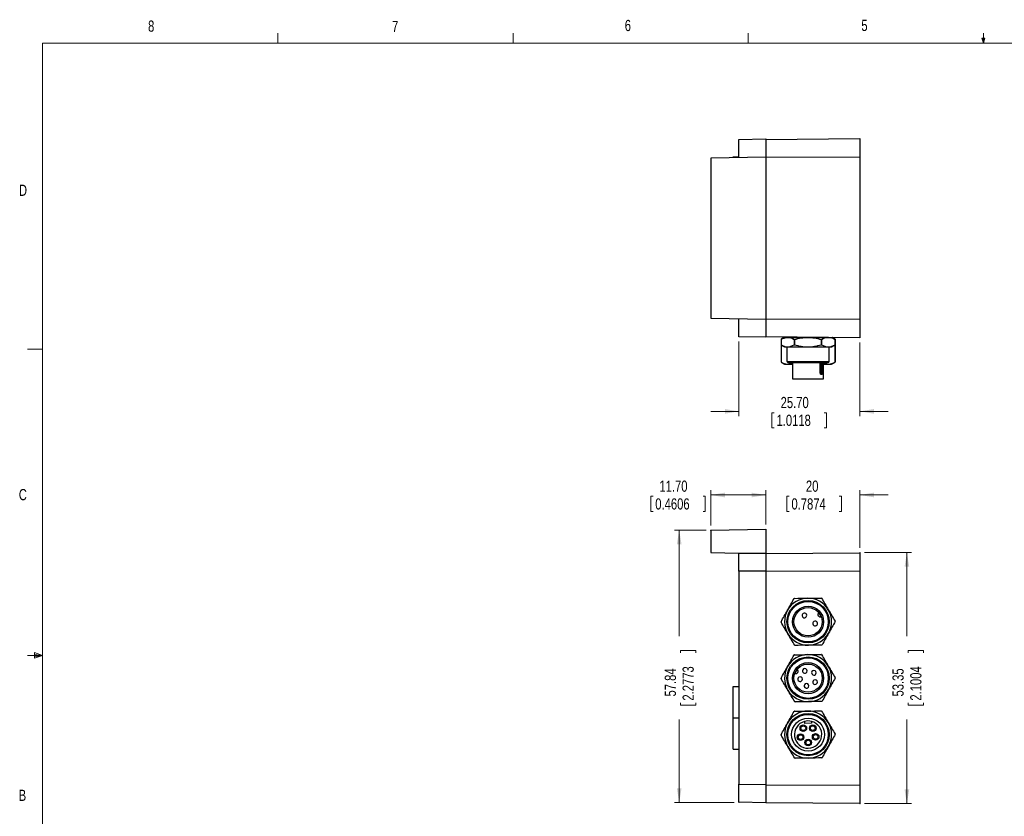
# Model space of a CAD drawing. Header units: millimetres. Extents: x 11 to 421, y 5 to 275.
# Tile 2 of 3: x 11 to 220, y 106 to 275. Entities that reach past the tile are written whole.
import ezdxf

# ---------------------------------------------------------------- set-up
doc = ezdxf.new("R2010")
doc.units = ezdxf.units.MM
doc.header["$PDSIZE"] = -1
doc.styles.add('SLDTEXTSTYLE0', font='TXT', dxfattribs={"width": 0.75})
doc.dimstyles.new('SLDDIMSTYLE0', dxfattribs={"dimtxt": 2.38125, "dimasz": 3, "dimexe": 0, "dimexo": 0.0625, "dimgap": 0.595313, "dimtad": 0, "dimrnd": 1e-09, "dimzin": 12, "dimdsep": 46, "dimtxsty": 'SLDTEXTSTYLE0', "dimsah": 1, "dimcen": 0.09, "dimadec": 0, "dimazin": 0, "dimtfac": 1, "dimtofl": 0, "dimtmove": 0, "dimatfit": 3, "dimfxl": 1, "dimtolj": 1, "dimtzin": 12, "dimarcsym": 0})
doc.dimstyles.new('SLDDIMSTYLE1', dxfattribs={"dimtxt": 2.38125, "dimasz": 3, "dimexe": 0, "dimexo": 0.0625, "dimgap": 0.595313, "dimtad": 0, "dimrnd": 1e-09, "dimzin": 4, "dimdsep": 46, "dimtxsty": 'SLDTEXTSTYLE0', "dimsah": 1, "dimcen": 0.09, "dimadec": 0, "dimazin": 0, "dimtfac": 1, "dimtofl": 0, "dimtmove": 0, "dimatfit": 3, "dimfxl": 1, "dimtolj": 1, "dimtzin": 12, "dimarcsym": 0})
doc.dimstyles.new('SLDDIMSTYLE2', dxfattribs={"dimtxt": 2.38125, "dimasz": 3, "dimexe": 0, "dimexo": 0.0625, "dimgap": 0.595313, "dimtad": 0, "dimrnd": 1e-09, "dimzin": 12, "dimdsep": 46, "dimtxsty": 'SLDTEXTSTYLE0', "dimsah": 1, "dimcen": 0.09, "dimadec": 0, "dimazin": 0, "dimtfac": 1, "dimtofl": 0, "dimtmove": 0, "dimatfit": 3, "dimfxl": 1, "dimtolj": 1, "dimtzin": 12, "dimarcsym": 0})
doc.dimstyles.new('SLDDIMSTYLE3', dxfattribs={"dimtxt": 2.38125, "dimasz": 3, "dimexe": 0, "dimexo": 0.0625, "dimgap": 0.595313, "dimtad": 0, "dimrnd": 1e-09, "dimzin": 4, "dimdsep": 46, "dimtxsty": 'SLDTEXTSTYLE0', "dimsah": 1, "dimcen": 0.09, "dimadec": 0, "dimazin": 0, "dimtfac": 1, "dimtofl": 0, "dimtmove": 0, "dimatfit": 3, "dimfxl": 1, "dimtolj": 1, "dimtzin": 12, "dimarcsym": 0})

# ---------------------------------------------------------------- blocks, each defined once
blk = doc.blocks.new('*D5')
at = {"color": 7, "linetype": 'Continuous', "lineweight": 0}
for p, q in [((190.64, 161.99), (200.64, 161.99)), ((199.64, 161.99), (199.64, 144.21)), ((199.92, 141.17), (203.14, 141.17)), ((199.92, 141.17), (199.92, 140.69)), ((203.14, 141.17), (203.14, 140.69)), ((199.92, 129.57), (199.92, 130.05)), ((203.14, 129.57), (203.14, 130.05)), ((199.92, 129.57), (203.14, 129.57)), ((199.64, 108.64), (199.64, 126.53)), ((190.64, 108.64), (200.64, 108.64))]:
    blk.add_line(p, q, dxfattribs=at)
for points in [[(199.64, 161.99), (199.14, 158.99), (200.14, 158.99)], [(199.64, 108.64), (200.14, 111.64), (199.14, 111.64)]]:
    blk.add_solid(points, dxfattribs=at)
at = {"color": 7, "linetype": 'Continuous', "lineweight": 0, "char_height": 2.381, "attachment_point": 1, "rotation": 90, "style": 'SLDTEXTSTYLE0'}
for s, insert in [('2.1004', (200.35, 130.53)), ('53.35', (196.57, 131.41))]:
    blk.add_mtext(s, dxfattribs=dict(at, insert=insert))
blk = doc.blocks.new('*D6')
at = {"color": 7, "linetype": 'Continuous', "lineweight": 0}
for p, q in [((156.94, 166.76), (150.24, 166.76)), ((151.24, 166.76), (151.24, 144.21)), ((151.52, 141.17), (154.74, 141.17)), ((151.52, 141.17), (151.52, 140.69)), ((154.74, 141.17), (154.74, 140.69)), ((151.52, 129.57), (151.52, 130.05)), ((154.74, 129.57), (154.74, 130.05)), ((151.52, 129.57), (154.74, 129.57)), ((151.24, 108.91), (151.24, 126.53)), ((162.94, 108.91), (150.24, 108.91))]:
    blk.add_line(p, q, dxfattribs=at)
for points in [[(151.24, 166.76), (150.74, 163.76), (151.74, 163.76)], [(151.24, 108.91), (151.74, 111.91), (150.74, 111.91)]]:
    blk.add_solid(points, dxfattribs=at)
at = {"color": 7, "linetype": 'Continuous', "lineweight": 0, "char_height": 2.381, "attachment_point": 1, "rotation": 90, "style": 'SLDTEXTSTYLE0'}
for s, insert in [('2.2773', (151.95, 130.53)), ('57.84', (148.17, 131.41))]:
    blk.add_mtext(s, dxfattribs=dict(at, insert=insert))
blk = doc.blocks.new('*D7')
at = {"color": 7, "linetype": 'Continuous', "lineweight": 0}
for p, q in [((145.18, 173.97), (145.18, 170.75)), ((145.18, 173.97), (145.67, 173.97)), ((156.79, 173.97), (156.31, 173.97)), ((156.79, 173.97), (156.79, 170.75)), ((157.94, 167.76), (157.94, 175.25)), ((169.64, 174.25), (157.94, 174.25)), ((169.64, 167.96), (169.64, 175.25)), ((145.18, 170.75), (145.67, 170.75)), ((156.79, 170.75), (156.31, 170.75))]:
    blk.add_line(p, q, dxfattribs=at)
for points in [[(157.94, 174.25), (160.94, 173.75), (160.94, 174.75)], [(169.64, 174.25), (166.64, 174.75), (166.64, 173.75)]]:
    blk.add_solid(points, dxfattribs=at)
at = {"color": 7, "linetype": 'Continuous', "lineweight": 0, "char_height": 2.381, "attachment_point": 1, "style": 'SLDTEXTSTYLE0'}
for s, insert in [('11.70', (147.03, 177.32)), ('0.4606', (146.15, 173.54))]:
    blk.add_mtext(s, dxfattribs=dict(at, insert=insert))
blk = doc.blocks.new('*D8')
at = {"color": 7, "linetype": 'Continuous', "lineweight": 0}
for p, q in [((169.64, 174.25), (163.64, 174.25)), ((169.64, 167.96), (169.64, 175.25)), ((174.14, 173.97), (174.14, 170.75)), ((174.14, 173.97), (174.62, 173.97)), ((185.74, 173.97), (185.26, 173.97)), ((185.74, 173.97), (185.74, 170.75)), ((189.64, 162.99), (189.64, 175.25)), ((189.64, 174.25), (195.64, 174.25)), ((174.14, 170.75), (174.62, 170.75)), ((185.74, 170.75), (185.26, 170.75))]:
    blk.add_line(p, q, dxfattribs=at)
for points in [[(169.64, 174.25), (166.64, 174.75), (166.64, 173.75)], [(189.64, 174.25), (192.64, 173.75), (192.64, 174.75)]]:
    blk.add_solid(points, dxfattribs=at)
at = {"color": 7, "linetype": 'Continuous', "lineweight": 0, "char_height": 2.381, "attachment_point": 1, "style": 'SLDTEXTSTYLE0'}
for s, insert in [('20', (178.18, 177.32)), ('0.7874', (175.1, 173.54))]:
    blk.add_mtext(s, dxfattribs=dict(at, insert=insert))
blk = doc.blocks.new('*D9')
at = {"color": 7, "linetype": 'Continuous', "lineweight": 0}
for p, q in [((163.94, 206.89), (163.94, 191.03)), ((189.64, 206.68), (189.64, 191.03)), ((163.94, 192.03), (157.94, 192.03)), ((170.95, 191.75), (170.95, 188.54)), ((170.95, 191.75), (171.43, 191.75)), ((182.56, 191.75), (182.07, 191.75)), ((182.56, 191.75), (182.56, 188.54)), ((189.64, 192.03), (195.64, 192.03)), ((170.95, 188.54), (171.43, 188.54)), ((182.56, 188.54), (182.07, 188.54))]:
    blk.add_line(p, q, dxfattribs=at)
for points in [[(163.94, 192.03), (160.94, 192.53), (160.94, 191.53)], [(189.64, 192.03), (192.64, 191.53), (192.64, 192.53)]]:
    blk.add_solid(points, dxfattribs=at)
at = {"color": 7, "linetype": 'Continuous', "lineweight": 0, "char_height": 2.381, "attachment_point": 1, "style": 'SLDTEXTSTYLE0'}
for s, insert in [('25.70', (172.8, 195.1)), ('1.0118', (171.92, 191.32))]:
    blk.add_mtext(s, dxfattribs=dict(at, insert=insert))

msp = doc.modelspace()

# ---------------------------------------------------------------- linework, layer by layer
at = {"color": 7, "linetype": 'Continuous', "lineweight": 0}
for p, q in [((65.907, 270.309), (65.907, 272.463)), ((115.913, 270.309), (115.913, 272.463)), ((165.919, 270.309), (165.919, 272.463)), ((215.925, 270.309), (215.925, 272.463)), ((15.907, 270.309), (415.957, 270.309)), ((15.907, 270.309), (15.907, 9.959)), ((215.925, 270.309), (215.589, 271.374)), ((216.244, 271.374), (215.589, 271.374)), ((215.747, 271.374), (215.925, 270.309)), ((215.925, 270.309), (216.244, 271.374)), ((216.05, 271.374), (215.925, 270.309)), ((15.907, 205.221), (12.732, 205.221)), ((14.2, 140.744), (14.2, 139.56)), ((15.907, 140.134), (14.2, 140.744)), ((15.907, 140.134), (14.2, 140.363)), ((15.907, 140.134), (12.732, 140.134)), ((15.907, 140.134), (14.2, 139.872)), ((15.907, 140.134), (14.2, 139.56))]:
    msp.add_line(p, q, dxfattribs=at)
at = {"color": 7, "linetype": 'Continuous', "lineweight": 30}
for p, q in [((163.941, 249.833), (169.641, 249.933)), ((163.941, 245.983), (163.941, 249.833)), ((169.641, 249.859), (189.641, 250.034)), ((169.641, 249.933), (169.641, 246.083)), ((189.641, 250.034), (189.641, 246.082)), ((169.641, 246.083), (157.941, 245.878)), ((157.941, 245.878), (157.941, 211.84)), ((162.741, 245.962), (162.741, 246.109)), ((162.741, 246.109), (163.941, 246.109)), ((169.641, 246.083), (169.641, 211.636)), ((189.641, 246.082), (169.641, 246.009)), ((189.641, 246.082), (189.641, 211.637)), ((157.941, 211.84), (169.641, 211.636)), ((163.941, 207.885), (163.941, 211.735)), ((169.641, 211.709), (189.641, 211.637)), ((169.641, 211.636), (169.641, 207.786)), ((189.641, 211.637), (189.641, 207.685)), ((169.641, 207.786), (163.941, 207.885)), ((189.641, 207.685), (169.641, 207.859)), ((172.891, 207.386), (172.891, 207.31)), ((172.891, 207.31), (172.891, 206.176)), ((173.641, 207.819), (174.141, 207.819)), ((173.641, 207.743), (174.281, 207.743)), ((174.281, 207.743), (178.581, 207.743)), ((175.672, 207.31), (175.742, 207.31)), ((175.672, 207.31), (175.672, 206.176)), ((175.742, 207.31), (175.742, 206.176)), ((178.581, 207.743), (182.941, 207.743)), ((181.421, 207.31), (181.492, 207.31)), ((181.421, 207.31), (181.421, 206.176)), ((181.492, 207.31), (181.492, 206.176)), ((184.39, 207.386), (184.39, 207.311)), ((184.39, 207.386), (184.391, 207.386)), ((184.39, 206.176), (184.39, 207.31)), ((184.39, 207.31), (184.391, 207.31)), ((184.391, 207.386), (184.391, 207.31)), ((184.391, 207.31), (184.391, 206.176)), ((172.891, 206.176), (172.891, 202.513)), ((173.641, 205.743), (174.281, 205.743)), ((174.281, 205.743), (178.581, 205.743)), ((175.672, 206.176), (175.742, 206.176)), ((178.581, 205.743), (182.941, 205.743)), ((181.421, 206.176), (181.492, 206.176)), ((182.941, 205.743), (183.641, 205.743)), ((184.39, 206.176), (184.391, 206.176)), ((184.39, 202.513), (184.39, 206.176)), ((184.391, 206.176), (184.391, 202.513)), ((173.641, 202.08), (174.281, 202.08)), ((174.141, 202.643), (182.511, 202.643)), ((174.281, 202.08), (175.341, 202.08)), ((174.341, 202.443), (182.339, 202.443)), ((181.214, 200.293), (181.214, 202.443)), ((181.4, 202.443), (181.4, 200.293)), ((181.544, 202.443), (181.544, 200.293)), ((181.688, 202.443), (181.688, 200.293)), ((181.941, 202.08), (182.941, 202.08)), ((182.339, 202.443), (182.941, 202.443)), ((182.511, 202.643), (183.141, 202.643)), ((182.941, 202.08), (183.641, 202.08)), ((184.391, 202.513), (184.39, 202.513)), ((175.341, 198.943), (181.479, 198.943)), ((181.236, 200.293), (181.4, 200.293)), ((181.544, 200.293), (181.4, 200.293)), ((181.479, 198.943), (181.941, 198.943)), ((157.941, 166.756), (169.641, 166.96)), ((157.941, 166.756), (157.941, 162.017)), ((169.641, 166.96), (169.641, 161.917)), ((157.941, 162.017), (163.941, 161.913)), ((163.941, 161.876), (169.641, 161.917)), ((163.941, 161.913), (163.941, 161.876)), ((163.941, 158.026), (163.941, 161.876)), ((169.641, 161.813), (189.641, 161.988)), ((169.641, 161.917), (169.641, 158.067)), ((189.641, 161.988), (189.641, 158.036)), ((169.641, 158.067), (163.941, 158.026)), ((163.941, 158.026), (163.941, 112.747)), ((169.641, 158.067), (169.641, 112.706)), ((189.641, 158.036), (169.641, 157.963)), ((189.641, 158.036), (189.641, 112.591)), ((162.741, 133.537), (163.941, 133.537)), ((162.741, 126.887), (162.741, 133.537)), ((162.741, 120.237), (162.741, 126.887)), ((162.741, 126.887), (163.941, 126.887)), ((177.858, 126.105), (177.863, 125.704)), ((179.362, 125.722), (177.863, 125.704)), ((179.358, 126.123), (179.362, 125.722)), ((162.741, 120.237), (163.941, 120.237)), ((163.941, 112.747), (169.641, 112.706)), ((163.941, 108.913), (163.941, 112.747)), ((169.641, 112.706), (169.641, 108.813)), ((169.641, 112.663), (189.641, 112.591)), ((189.641, 112.591), (189.641, 108.639)), ((169.641, 108.813), (163.941, 108.913)), ((189.641, 108.639), (169.641, 108.813))]:
    msp.add_line(p, q, dxfattribs=at)
for centre, radius in [((178.641, 147.313), 4.5), ((178.641, 147.313), 4.3), ((178.641, 147.313), 3.3), ((178.641, 147.313), 3), ((178.641, 135.313), 4.5), ((178.641, 135.313), 4.3), ((178.641, 135.313), 3.3), ((178.641, 135.313), 3), ((178.641, 123.313), 4.5), ((178.641, 123.313), 4.3), ((178.641, 123.313), 3.5), ((177.625, 124.671), 0.7), ((177.625, 124.671), 0.5), ((179.625, 124.695), 0.7), ((179.625, 124.695), 0.5), ((180.247, 122.812), 0.7), ((177.048, 122.774), 0.7), ((177.048, 122.774), 0.5), ((178.662, 121.613), 0.7), ((178.662, 121.613), 0.5), ((180.247, 122.812), 0.5)]:
    msp.add_circle(centre, radius, dxfattribs=at)
for centre, radius, start, end in [((180.922, 200.268), 0.478, 325.724, 3.0676), ((178.641, 147.313), 5, 90.68643, 150.68643), ((178.641, 147.313), 5.75, 120.27828, 121.09459), ((178.641, 147.313), 5, 30.68643, 90.68643), ((178.641, 147.313), 5.75, 60.27828, 61.09459), ((178.641, 147.313), 5, 150.68643, 210.68643), ((177.85, 148.646), 0.5, 30.68643, 210.68643), ((177.85, 148.646), 0.5, 210.68643, 30.68643), ((181.221, 148.844), 0.5, 135.98738, 210.68643), ((178.641, 147.313), 5, 330.68643, 30.68643), ((178.641, 147.313), 5.75, 180.27828, 181.09459), ((180.135, 146.932), 0.5, 30.68643, 210.68643), ((180.135, 146.932), 0.5, 210.68643, 30.68643), ((181.221, 148.844), 0.5, 210.68643, 285.38549), ((178.641, 147.313), 5.75, 0.27828, 1.09459), ((178.641, 147.313), 5, 210.68643, 270.68643), ((178.641, 147.313), 5, 270.68643, 330.68643), ((178.641, 147.313), 5.75, 300.27828, 301.09459), ((178.641, 135.313), 5, 90.68643, 150.68643), ((178.641, 135.313), 5.75, 120.27828, 121.09459), ((178.641, 147.313), 5.75, 240.27828, 241.09459), ((178.641, 135.313), 5, 30.68643, 90.68643), ((178.641, 135.313), 5.75, 60.27828, 61.09459), ((178.641, 135.313), 5, 150.68643, 210.68643), ((176.025, 136.782), 0.5, 255.98738, 330.68643), ((176.025, 136.782), 0.5, 330.68643, 45.38549), ((177.936, 136.856), 0.5, 150.68643, 330.68643), ((177.936, 136.856), 0.5, 330.68643, 150.68643), ((179.883, 136.462), 0.5, 150.68643, 330.68643), ((179.883, 136.462), 0.5, 330.68643, 150.68643), ((178.641, 135.313), 5, 330.68643, 30.68643), ((178.641, 135.313), 5.75, 180.27828, 181.09459), ((176.957, 135.112), 0.5, 150.68643, 330.68643), ((176.957, 135.112), 0.5, 330.68643, 150.68643), ((178.306, 133.655), 0.5, 330.68643, 150.68643), ((180.124, 134.481), 0.5, 150.68643, 330.68643), ((180.124, 134.481), 0.5, 330.68643, 150.68643), ((178.641, 135.313), 5.75, 0.27828, 1.09459), ((178.641, 135.313), 5, 210.68643, 270.68643), ((178.306, 133.655), 0.5, 150.68643, 330.68643), ((178.641, 135.313), 5, 270.68643, 330.68643), ((178.641, 135.313), 5.75, 240.27828, 241.09459), ((178.641, 135.313), 5.75, 300.27828, 301.09459), ((178.641, 123.313), 5, 90.68643, 150.68643), ((178.641, 123.313), 5.75, 120.27828, 121.09459), ((178.641, 123.313), 5, 30.68643, 90.68643), ((178.641, 123.313), 5.75, 60.27828, 61.09459), ((178.641, 123.313), 5, 150.68643, 210.68643), ((178.641, 123.313), 2.9, 105.67467, 75.6982), ((178.641, 123.313), 2.9, 75.6982, 105.67467), ((178.641, 123.313), 5, 330.68643, 30.68643), ((178.641, 123.313), 5.75, 180.27828, 181.09459), ((178.641, 123.313), 5.75, 0.27828, 1.09459), ((178.641, 123.313), 5, 210.68643, 270.68643), ((178.641, 123.313), 5, 270.68643, 330.68643), ((178.641, 123.313), 5.75, 240.27828, 241.09459), ((178.641, 123.313), 5.75, 300.27828, 301.09459)]:
    msp.add_arc(centre, radius, start, end, dxfattribs=at)
for points, degree in [([(173.641, 207.819), (172.907, 207.395)], 1), ([(173.641, 207.743), (172.907, 207.319)], 1), ([(174.141, 207.82), (174.141, 207.743)], 1), ([(174.281, 207.743), (174.756, 207.743), (175.217, 207.575), (175.672, 207.31)], 3), ([(175.742, 207.31), (176.67, 207.575), (177.613, 207.743), (178.581, 207.743)], 3), ([(178.581, 207.743), (179.55, 207.743), (180.492, 207.575), (181.421, 207.31)], 3), ([(181.492, 207.31), (181.966, 207.575), (182.447, 207.743), (182.941, 207.743)], 3), ([(182.941, 207.743), (183.435, 207.743), (183.917, 207.575), (184.39, 207.31)], 3), ([(184.376, 207.319), (183.652, 207.737)], 1), ([(184.376, 207.395), (183.785, 207.736)], 1), ([(184.391, 207.386), (184.375, 207.394)], 1), ([(184.391, 207.31), (184.375, 207.318)], 1), ([(172.891, 206.176), (173.346, 205.912), (173.807, 205.743), (174.281, 205.743)], 3), ([(172.907, 206.167), (173.641, 205.743)], 1), ([(174.141, 205.743), (174.141, 202.643)], 1), ([(174.281, 205.743), (174.756, 205.743), (175.217, 205.912), (175.672, 206.176)], 3), ([(175.742, 206.176), (176.67, 205.912), (177.613, 205.743), (178.581, 205.743)], 3), ([(178.581, 205.743), (179.55, 205.743), (180.492, 205.912), (181.421, 206.176)], 3), ([(181.492, 206.176), (181.966, 205.912), (182.447, 205.743), (182.941, 205.743)], 3), ([(182.941, 205.743), (183.435, 205.743), (183.917, 205.912), (184.39, 206.176)], 3), ([(183.141, 202.643), (183.141, 205.743)], 1), ([(183.641, 205.743), (184.376, 206.167)], 1), ([(184.391, 206.176), (184.375, 206.168)], 1), ([(172.891, 202.513), (173.346, 202.248), (173.807, 202.08), (174.281, 202.08)], 3), ([(172.907, 202.504), (173.641, 202.08)], 1), ([(174.141, 202.643), (174.341, 202.443)], 1), ([(175.341, 202.443), (175.341, 198.943)], 1), ([(181.236, 200.293), (181.236, 202.443)], 1), ([(181.941, 198.943), (181.941, 202.443)], 1), ([(182.941, 202.443), (183.141, 202.643)], 1), ([(182.941, 202.08), (183.435, 202.08), (183.917, 202.248), (184.39, 202.513)], 3), ([(183.641, 202.08), (184.376, 202.504)], 1), ([(184.391, 202.513), (184.375, 202.504)], 1), ([(181.688, 200.293), (181.677, 200.293), (181.631, 200.293), (181.569, 200.293), (181.544, 200.293)], 3), ([(174.281, 149.761), (174.756, 150.606), (175.217, 151.428), (175.672, 152.237)], 3), ([(175.742, 152.279), (176.67, 152.29), (177.613, 152.301), (178.581, 152.313)], 3), ([(178.581, 152.313), (179.55, 152.324), (180.492, 152.336), (181.421, 152.347)], 3), ([(181.492, 152.307), (181.966, 151.509), (182.447, 150.698), (182.941, 149.865)], 3), ([(172.891, 147.285), (173.346, 148.095), (173.807, 148.917), (174.281, 149.761)], 3), ([(180.864, 149.328), (180.881, 149.31), (180.899, 149.259), (180.879, 149.21), (180.862, 149.192)], 3), ([(182.941, 149.865), (183.435, 149.032), (183.917, 148.221), (184.39, 147.423)], 3), ([(174.341, 144.762), (173.847, 145.594), (173.366, 146.405), (172.892, 147.203)], 3), ([(184.391, 147.341), (183.937, 146.532), (183.475, 145.71), (183.001, 144.865)], 3), ([(175.79, 142.32), (175.317, 143.118), (174.836, 143.929), (174.341, 144.762)], 3), ([(183.001, 144.865), (182.527, 144.021), (182.065, 143.199), (181.611, 142.389)], 3), ([(181.54, 142.348), (180.612, 142.336), (179.67, 142.325), (178.701, 142.314)], 3), ([(174.281, 137.761), (174.756, 138.606), (175.217, 139.428), (175.672, 140.237)], 3), ([(175.742, 140.279), (176.67, 140.29), (177.613, 140.301), (178.581, 140.313)], 3), ([(178.701, 142.314), (177.733, 142.302), (176.79, 142.291), (175.862, 142.28)], 3), ([(178.581, 140.313), (179.55, 140.324), (180.492, 140.336), (181.421, 140.347)], 3), ([(181.492, 140.307), (181.966, 139.509), (182.447, 138.698), (182.941, 137.865)], 3), ([(172.891, 135.285), (173.346, 136.095), (173.807, 136.917), (174.281, 137.761)], 3), ([(175.785, 136.23), (175.793, 136.254), (175.827, 136.296), (175.88, 136.303), (175.904, 136.297)], 3), ([(182.941, 137.865), (183.435, 137.032), (183.917, 136.221), (184.39, 135.423)], 3), ([(174.341, 132.762), (173.847, 133.594), (173.366, 134.405), (172.892, 135.203)], 3), ([(184.391, 135.341), (183.937, 134.532), (183.475, 133.71), (183.001, 132.865)], 3), ([(175.79, 130.32), (175.317, 131.118), (174.836, 131.929), (174.341, 132.762)], 3), ([(183.001, 132.865), (182.527, 132.021), (182.065, 131.199), (181.611, 130.389)], 3), ([(178.701, 130.314), (177.733, 130.302), (176.79, 130.291), (175.862, 130.28)], 3), ([(181.54, 130.348), (180.612, 130.336), (179.67, 130.325), (178.701, 130.314)], 3), ([(174.281, 125.761), (174.756, 126.606), (175.217, 127.428), (175.672, 128.237)], 3), ([(175.742, 128.279), (176.67, 128.29), (177.613, 128.301), (178.581, 128.313)], 3), ([(178.581, 128.313), (179.55, 128.324), (180.492, 128.336), (181.421, 128.347)], 3), ([(181.492, 128.307), (181.966, 127.509), (182.447, 126.698), (182.941, 125.865)], 3), ([(172.891, 123.285), (173.346, 124.095), (173.807, 124.917), (174.281, 125.761)], 3), ([(182.941, 125.865), (183.435, 125.032), (183.917, 124.221), (184.39, 123.423)], 3), ([(174.341, 120.762), (173.847, 121.594), (173.366, 122.405), (172.892, 123.203)], 3), ([(184.391, 123.341), (183.937, 122.532), (183.475, 121.71), (183.001, 120.865)], 3), ([(175.79, 118.32), (175.317, 119.118), (174.836, 119.929), (174.341, 120.762)], 3), ([(183.001, 120.865), (182.527, 120.021), (182.065, 119.199), (181.611, 118.389)], 3), ([(178.701, 118.314), (177.733, 118.302), (176.79, 118.291), (175.862, 118.28)], 3), ([(181.54, 118.348), (180.612, 118.336), (179.67, 118.325), (178.701, 118.314)], 3)]:
    msp.add_open_spline(points, degree=degree, dxfattribs=at)
for points, knots in [([(172.907, 207.318), (173.014, 207.378), (173.234, 207.499), (173.574, 207.632), (173.925, 207.726), (174.162, 207.737), (174.281, 207.743)], [0, 0, 0, 0, 0.2385886, 0.4896064, 0.7440109, 1, 1, 1, 1]), ([(172.907, 207.394), (173.014, 207.454), (173.227, 207.573), (173.445, 207.653), (173.554, 207.693)], [0, 0, 0, 0, 0.50164651, 1, 1, 1, 1]), ([(173.745, 207.743), (173.805, 207.761), (173.936, 207.798), (174.069, 207.804), (174.141, 207.807)], [0, 0, 0, 0, 0.4560744, 1, 1, 1, 1]), ([(183.788, 207.658), (183.869, 207.63), (184.072, 207.558), (184.271, 207.451), (184.39, 207.386)], [0, 0, 0, 0, 0.3977666, 1, 1, 1, 1]), ([(174.281, 202.08), (174.397, 202.085), (174.63, 202.096), (174.979, 202.189), (175.216, 202.274), (175.336, 202.337), (175.341, 202.339)], [0, 0, 0, 0, 0.3252308, 0.6525221, 0.9850801, 1, 1, 1, 1]), ([(181.941, 202.298), (182.028, 202.263), (182.236, 202.179), (182.57, 202.098), (182.817, 202.086), (182.941, 202.08)], [0, 0, 0, 0, 0.2639187, 0.6308167, 1, 1, 1, 1]), ([(181.688, 200.293), (181.687, 200.27), (181.687, 200.226), (181.681, 200.161), (181.672, 200.1), (181.658, 200.044), (181.64, 199.992), (181.614, 199.935), (181.577, 199.881), (181.53, 199.843), (181.478, 199.838), (181.427, 199.855), (181.376, 199.885), (181.33, 199.929), (181.289, 199.988), (181.251, 200.067), (181.22, 200.17), (181.216, 200.252), (181.214, 200.293)], [0, 0, 0, 0, 0.0476842, 0.09341, 0.1382644, 0.1833969, 0.2299366, 0.2789155, 0.36079, 0.4334877, 0.5019046, 0.5739951, 0.6406322, 0.7038311, 0.7659431, 0.8294401, 0.9141295, 1, 1, 1, 1]), ([(181.214, 200.293), (181.218, 200.293), (181.227, 200.293), (181.233, 200.293), (181.237, 200.293), (181.236, 200.293), (181.236, 200.293)], [0, 0, 0, 0, 0.3162682, 0.6325365, 0.9488047, 1, 1, 1, 1]), ([(181.392, 199.943), (181.384, 199.945), (181.366, 199.948), (181.325, 199.986), (181.289, 200.044), (181.262, 200.109), (181.241, 200.193), (181.238, 200.259), (181.236, 200.293)], [0, 0, 0, 0, 0.1666833, 0.3863676, 0.5174641, 0.6630168, 0.823746, 1, 1, 1, 1]), ([(181.544, 200.293), (181.544, 200.212), (181.534, 200.13), (181.488, 199.99), (181.445, 199.944), (181.393, 199.943)], [0.070370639, 0.070370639, 0.070370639, 0.070370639, 0.101832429, 0.101832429, 0.140741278, 0.140741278, 0.140741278, 0.140741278]), ([(180.862, 149.192), (180.862, 149.192), (180.879, 149.173), (180.937, 149.105), (180.975, 149.058), (181.044, 148.965), (181.072, 148.925), (181.116, 148.857), (181.133, 148.83), (181.173, 148.762), (181.196, 148.721), (181.249, 148.618), (181.277, 148.557), (181.332, 148.427), (181.35, 148.374), (181.354, 148.363), (181.354, 148.362), (181.354, 148.362)], [0, 0, 0, 0, 0.03258322, 0.03258322, 0.061954, 0.061954, 0.08031074, 0.08031074, 0.0917837, 0.0917837, 0.10856751, 0.10856751, 0.1354216, 0.1354216, 0.17838815, 0.17838815, 0.18356741, 0.18356741, 0.18356741, 0.18356741]), ([(181.475, 148.299), (181.467, 148.322), (181.449, 148.343), (181.405, 148.366), (181.378, 148.369), (181.354, 148.362)], [0, 0, 0, 0, 0.5, 0.5, 1, 1, 1, 1]), ([(175.904, 136.297), (175.904, 136.297), (175.912, 136.321), (175.942, 136.406), (175.963, 136.462), (176.009, 136.568), (176.03, 136.612), (176.067, 136.685), (176.082, 136.713), (176.121, 136.781), (176.145, 136.821), (176.207, 136.92), (176.246, 136.974), (176.332, 137.087), (176.368, 137.129), (176.376, 137.137), (176.377, 137.138), (176.377, 137.138)], [0, 0, 0, 0, 0.03258322, 0.03258322, 0.061954, 0.061954, 0.08031074, 0.08031074, 0.0917837, 0.0917837, 0.10856751, 0.10856751, 0.1354216, 0.1354216, 0.17838815, 0.17838815, 0.18356741, 0.18356741, 0.18356741, 0.18356741]), ([(176.371, 137.274), (176.355, 137.256), (176.346, 137.23), (176.348, 137.18), (176.359, 137.156), (176.377, 137.138)], [0, 0, 0, 0, 0.5, 0.5, 1, 1, 1, 1])]:
    msp.add_open_spline(points, degree=3, knots=knots, dxfattribs=at)
at = {"color": 7, "linetype": 'Continuous', "lineweight": 0}
for p in [(157.941, 166.756), (189.641, 161.988), (163.941, 108.913), (189.641, 108.639)]:
    msp.add_point(p, dxfattribs=at)

# ---------------------------------------------------------------- texts
at = {"color": 7, "linetype": 'Continuous', "lineweight": 0, "char_height": 2.381, "attachment_point": 1, "style": 'SLDTEXTSTYLE0'}
for s, insert in [('8', (38.331, 275.12)), ('7', (90.195, 275.048)), ('6', (139.667, 275.253)), ('5', (189.959, 275.267)), ('D', (10.887, 240.222)), ('C', (10.854, 175.523)), ('B', (10.831, 111.588))]:
    msp.add_mtext(s, dxfattribs=dict(at, insert=insert))

# ---------------------------------------------------------------- dimensions: what is measured, and where the dimension line sits
at = {"color": 7, "linetype": 'Continuous', "lineweight": 0}
for base, p1, p2, dimstyle, picture, middle in [((189.641, 192.035), (163.941, 207.885), (189.641, 207.685), 'SLDDIMSTYLE3', '*D9', (176.754, 192.035)), ((169.641, 174.249), (157.941, 166.756), (169.641, 166.96), 'SLDDIMSTYLE1', '*D7', (150.987, 174.249)), ((169.641, 174.249), (189.641, 161.988), (169.641, 166.96), 'SLDDIMSTYLE2', '*D8', (179.938, 174.249))]:
    dim = msp.add_linear_dim(base=base, p1=p1, p2=p2, dimstyle=dimstyle, dxfattribs=at)
    dim.commit()
    dim.dimension.update_dxf_attribs({"geometry": picture, "text_midpoint": middle, "dimtype": 160})
for base, p1, p2, picture, middle in [((151.236, 166.756), (163.941, 108.913), (157.941, 166.756), '*D6', (151.236, 135.37)), ((199.641, 161.988), (189.641, 108.639), (189.641, 161.988), '*D5', (199.641, 135.37))]:
    dim = msp.add_linear_dim(base=base, p1=p1, p2=p2, angle=90, dimstyle='SLDDIMSTYLE0', dxfattribs=at)
    dim.commit()
    dim.dimension.update_dxf_attribs({"geometry": picture, "text_midpoint": middle, "dimtype": 160})

doc.saveas('drawing.dxf')
